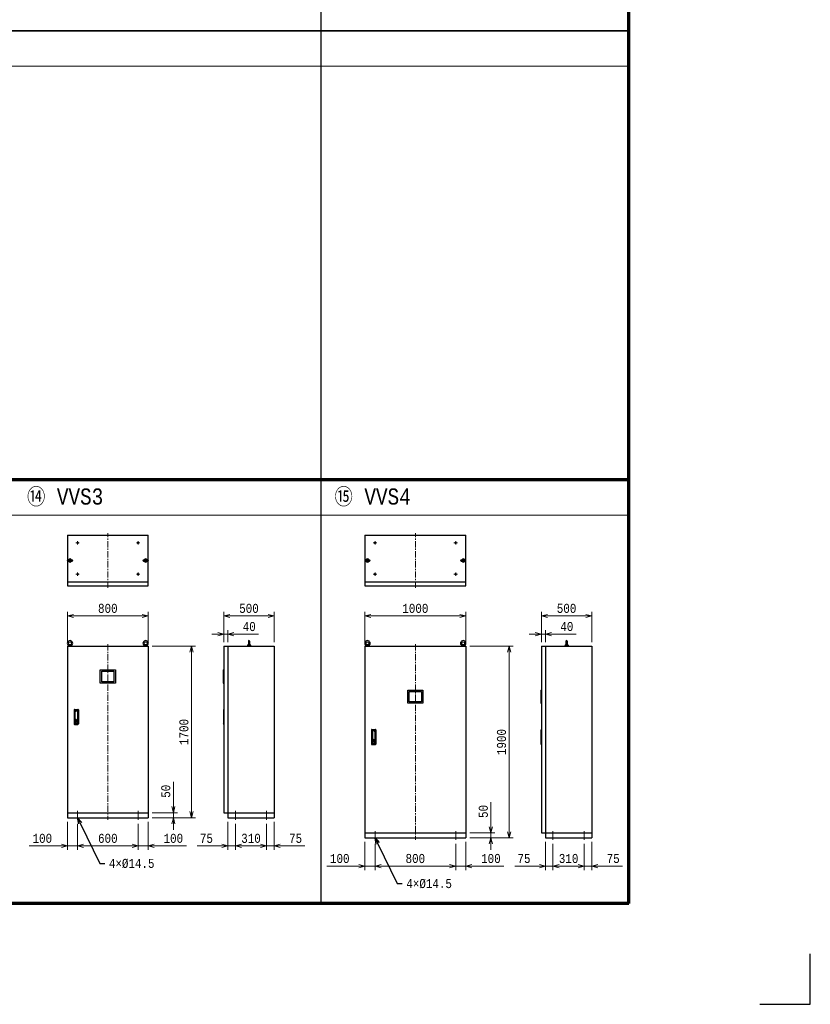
# Model space of a CAD drawing. Header units: millimetres. Extents: x 0 to 29120, y 0 to 20485.
# Tile 4 of 9: x 21278 to 29120, y 0 to 9762. Entities that reach past the tile are written whole.
import ezdxf
from ezdxf import colors
from ezdxf.entities.mleader import LeaderData, LeaderLine
from ezdxf.math import Vec2, Vec3

# ---------------------------------------------------------------- set-up
doc = ezdxf.new("R2010")
doc.units = ezdxf.units.MM
doc.header["$LTSCALE"] = 50
doc.linetypes.add('CENTER', pattern=[2, 1.25, -0.25, 0.25, -0.25])
doc.linetypes.add('DASHED', pattern=[19.05, 12.7, -6.35])
doc.layers.get('Defpoints').update_dxf_attribs({"color": 8})
for name, color, linetype, lineweight in [('CENTER', 4, 'CENTER', 13), ('DASHED', 3, 'Continuous', 13), ('NOTE', 3, 'Continuous', 13), ('SIZE', 3, 'Continuous', 13)]:
    doc.layers.add(name, color=color, linetype=linetype, lineweight=lineweight)
doc.layers.add('DETAIL', color=7, linetype='Continuous')
doc.styles.get("Standard").update_dxf_attribs({"font": 'monotxt.shx', "width": 0.83, "bigfont": 'extfont.shx'})
doc.dimstyles.get("Standard").update_dxf_attribs({"dimtxt": 90, "dimasz": 60, "dimexe": 40, "dimexo": 40, "dimgap": 30, "dimtad": 1, "dimdec": 1, "dimdsep": 46, "dimtxsty": 'Standard', "dimblk": 'OPEN30', "dimcen": 0, "dimdle": 4.496, "dimclrd": 256, "dimclre": 256, "dimclrt": 256, "dimazin": 2, "dimtfac": 1, "dimtdec": 1, "dimtmove": 0, "dimatfit": 1, "dimldrblk": 'OPEN30', "dimfxl": 1, "dimlwd": -1, "dimlwe": -1, "dimarcsym": 0})

# ---------------------------------------------------------------- blocks, each defined once
blk = doc.blocks.new('_Open30')
at = {"color": 0, "linetype": 'ByBlock', "lineweight": -2}
for p, q in [((-1, 0.27), (0, 0)), ((0, 0), (-1, -0.27)), ((0, 0), (-1, 0))]:
    blk.add_line(p, q, dxfattribs=at)
blk = doc.blocks.new('*D12')
at = {"layer": 'Defpoints', "color": 0}
for p in [(25702.5, 3550), (25702.5, 1650), (26132.5, 1650)]:
    blk.add_point(p, dxfattribs=at)
at = {"layer": 'SIZE'}
for p, q in [((25742.5, 3550), (26172.5, 3550)), ((26132.5, 3490), (26132.5, 1710)), ((25742.5, 1650), (26172.5, 1650))]:
    blk.add_line(p, q, dxfattribs=at)
at = {"layer": 'SIZE', "xscale": 60, "yscale": 60, "zscale": 60}
for p, rotation in [((26132.5, 3550), 90), ((26132.5, 1650), 270)]:
    blk.add_blockref('_Open30', p, dxfattribs=dict(at, rotation=rotation))
at = {"layer": 'SIZE', "insert": (26057.5, 2600), "char_height": 90, "attachment_point": 5, "rotation": 90}
blk.add_mtext('1900', dxfattribs=at)
blk = doc.blocks.new('*D13')
at = {"layer": 'Defpoints', "color": 0}
for p in [(26492.5, 3670), (26452.5, 3550), (26492.5, 3550)]:
    blk.add_point(p, dxfattribs=at)
at = {"layer": 'SIZE'}
for p, q in [((26452.5, 3590), (26452.5, 3710)), ((26492.5, 3590), (26492.5, 3710)), ((26392.5, 3670), (26332.5, 3670)), ((26452.5, 3670), (26492.5, 3670)), ((26552.5, 3670), (26797, 3670))]:
    blk.add_line(p, q, dxfattribs=at)
at = {"layer": 'SIZE', "xscale": 60, "yscale": 60, "zscale": 60}
blk.add_blockref('_Open30', (26452.5, 3670), dxfattribs=at)
at = {"layer": 'SIZE', "xscale": 60, "yscale": 60, "zscale": 60, "rotation": 180}
blk.add_blockref('_Open30', (26492.5, 3670), dxfattribs=at)
at = {"layer": 'SIZE', "insert": (26704.8, 3745), "char_height": 90, "attachment_point": 5}
blk.add_mtext('40', dxfattribs=at)
blk = doc.blocks.new('*D14')
at = {"layer": 'Defpoints', "color": 0}
for p in [(26952.5, 3850), (26452.5, 3550), (26952.5, 3550)]:
    blk.add_point(p, dxfattribs=at)
at = {"layer": 'SIZE'}
for p, q in [((26452.5, 3590), (26452.5, 3890)), ((26512.5, 3850), (26892.5, 3850)), ((26952.5, 3590), (26952.5, 3890))]:
    blk.add_line(p, q, dxfattribs=at)
at = {"layer": 'SIZE', "xscale": 60, "yscale": 60, "zscale": 60, "rotation": 180}
blk.add_blockref('_Open30', (26452.5, 3850), dxfattribs=at)
at = {"layer": 'SIZE', "xscale": 60, "yscale": 60, "zscale": 60}
blk.add_blockref('_Open30', (26952.5, 3850), dxfattribs=at)
at = {"layer": 'SIZE', "insert": (26702.5, 3925), "char_height": 90, "attachment_point": 5}
blk.add_mtext('500', dxfattribs=at)
blk = doc.blocks.new('*D15')
at = {"layer": 'Defpoints', "color": 0}
for p in [(25702.5, 3850), (24702.5, 3550), (25702.5, 3550)]:
    blk.add_point(p, dxfattribs=at)
at = {"layer": 'SIZE'}
for p, q in [((24702.5, 3590), (24702.5, 3890)), ((24762.5, 3850), (25642.5, 3850)), ((25702.5, 3590), (25702.5, 3890))]:
    blk.add_line(p, q, dxfattribs=at)
at = {"layer": 'SIZE', "xscale": 60, "yscale": 60, "zscale": 60, "rotation": 180}
blk.add_blockref('_Open30', (24702.5, 3850), dxfattribs=at)
at = {"layer": 'SIZE', "xscale": 60, "yscale": 60, "zscale": 60}
blk.add_blockref('_Open30', (25702.5, 3850), dxfattribs=at)
at = {"layer": 'SIZE', "insert": (25202.5, 3925), "char_height": 90, "attachment_point": 5}
blk.add_mtext('1000', dxfattribs=at)
blk = doc.blocks.new('*D16')
at = {"layer": 'Defpoints', "color": 0}
for p in [(26492.5, 1650), (26567.5, 1630), (26492.5, 1370)]:
    blk.add_point(p, dxfattribs=at)
at = {"layer": 'SIZE'}
for p, q in [((26492.5, 1610), (26492.5, 1330)), ((26567.5, 1590), (26567.5, 1330)), ((26432.5, 1370), (26188, 1370)), ((26567.5, 1370), (26492.5, 1370)), ((26627.5, 1370), (26687.5, 1370))]:
    blk.add_line(p, q, dxfattribs=at)
at = {"layer": 'SIZE', "xscale": 60, "yscale": 60, "zscale": 60}
blk.add_blockref('_Open30', (26492.5, 1370), dxfattribs=at)
at = {"layer": 'SIZE', "xscale": 60, "yscale": 60, "zscale": 60, "rotation": 180}
blk.add_blockref('_Open30', (26567.5, 1370), dxfattribs=at)
at = {"layer": 'SIZE', "insert": (26280.3, 1445), "char_height": 90, "attachment_point": 5}
blk.add_mtext('75', dxfattribs=at)
blk = doc.blocks.new('*D17')
at = {"layer": 'Defpoints', "color": 0}
for p in [(26567.5, 1630), (26877.5, 1630), (26877.5, 1370)]:
    blk.add_point(p, dxfattribs=at)
at = {"layer": 'SIZE'}
for p, q in [((26567.5, 1590), (26567.5, 1330)), ((26877.5, 1590), (26877.5, 1330)), ((26627.5, 1370), (26817.5, 1370))]:
    blk.add_line(p, q, dxfattribs=at)
at = {"layer": 'SIZE', "xscale": 60, "yscale": 60, "zscale": 60, "rotation": 180}
blk.add_blockref('_Open30', (26567.5, 1370), dxfattribs=at)
at = {"layer": 'SIZE', "xscale": 60, "yscale": 60, "zscale": 60}
blk.add_blockref('_Open30', (26877.5, 1370), dxfattribs=at)
at = {"layer": 'SIZE', "insert": (26722.5, 1445), "char_height": 90, "attachment_point": 5}
blk.add_mtext('310', dxfattribs=at)
blk = doc.blocks.new('*D18')
at = {"layer": 'Defpoints', "color": 0}
for p in [(26877.5, 1630), (26952.5, 1650), (26952.5, 1370)]:
    blk.add_point(p, dxfattribs=at)
at = {"layer": 'SIZE'}
for p, q in [((26877.5, 1590), (26877.5, 1330)), ((26952.5, 1610), (26952.5, 1330)), ((26817.5, 1370), (26757.5, 1370)), ((26877.5, 1370), (26952.5, 1370)), ((27012.5, 1370), (27257, 1370))]:
    blk.add_line(p, q, dxfattribs=at)
at = {"layer": 'SIZE', "xscale": 60, "yscale": 60, "zscale": 60}
blk.add_blockref('_Open30', (26877.5, 1370), dxfattribs=at)
at = {"layer": 'SIZE', "xscale": 60, "yscale": 60, "zscale": 60, "rotation": 180}
blk.add_blockref('_Open30', (26952.5, 1370), dxfattribs=at)
at = {"layer": 'SIZE', "insert": (27164.8, 1445), "char_height": 90, "attachment_point": 5}
blk.add_mtext('75', dxfattribs=at)
blk = doc.blocks.new('*D19')
at = {"layer": 'Defpoints', "color": 0}
for p in [(25602.5, 1630), (25702.5, 1650), (25702.5, 1370)]:
    blk.add_point(p, dxfattribs=at)
at = {"layer": 'SIZE'}
for p, q in [((25602.5, 1590), (25602.5, 1330)), ((25702.5, 1610), (25702.5, 1330)), ((25542.5, 1370), (25482.5, 1370)), ((25602.5, 1370), (25702.5, 1370)), ((25762.5, 1370), (26081.7, 1370))]:
    blk.add_line(p, q, dxfattribs=at)
at = {"layer": 'SIZE', "xscale": 60, "yscale": 60, "zscale": 60}
blk.add_blockref('_Open30', (25602.5, 1370), dxfattribs=at)
at = {"layer": 'SIZE', "xscale": 60, "yscale": 60, "zscale": 60, "rotation": 180}
blk.add_blockref('_Open30', (25702.5, 1370), dxfattribs=at)
at = {"layer": 'SIZE', "insert": (25952.1, 1445), "char_height": 90, "attachment_point": 5}
blk.add_mtext('100', dxfattribs=at)
blk = doc.blocks.new('*D20')
at = {"layer": 'Defpoints', "color": 0}
for p in [(24802.5, 1630), (25602.5, 1630), (24802.5, 1370)]:
    blk.add_point(p, dxfattribs=at)
at = {"layer": 'SIZE'}
for p, q in [((24802.5, 1590), (24802.5, 1330)), ((25602.5, 1590), (25602.5, 1330)), ((25542.5, 1370), (24862.5, 1370))]:
    blk.add_line(p, q, dxfattribs=at)
at = {"layer": 'SIZE', "xscale": 60, "yscale": 60, "zscale": 60, "rotation": 180}
blk.add_blockref('_Open30', (24802.5, 1370), dxfattribs=at)
at = {"layer": 'SIZE', "xscale": 60, "yscale": 60, "zscale": 60}
blk.add_blockref('_Open30', (25602.5, 1370), dxfattribs=at)
at = {"layer": 'SIZE', "insert": (25202.5, 1445), "char_height": 90, "attachment_point": 5}
blk.add_mtext('800', dxfattribs=at)
blk = doc.blocks.new('*D21')
at = {"layer": 'Defpoints', "color": 0}
for p in [(24702.5, 1650), (24802.5, 1630), (24702.5, 1370)]:
    blk.add_point(p, dxfattribs=at)
at = {"layer": 'SIZE'}
for p, q in [((24702.5, 1610), (24702.5, 1330)), ((24802.5, 1590), (24802.5, 1330)), ((24642.5, 1370), (24323.3, 1370)), ((24802.5, 1370), (24702.5, 1370)), ((24862.5, 1370), (24922.5, 1370))]:
    blk.add_line(p, q, dxfattribs=at)
at = {"layer": 'SIZE', "xscale": 60, "yscale": 60, "zscale": 60}
blk.add_blockref('_Open30', (24702.5, 1370), dxfattribs=at)
at = {"layer": 'SIZE', "xscale": 60, "yscale": 60, "zscale": 60, "rotation": 180}
blk.add_blockref('_Open30', (24802.5, 1370), dxfattribs=at)
at = {"layer": 'SIZE', "insert": (24452.9, 1445), "char_height": 90, "attachment_point": 5}
blk.add_mtext('100', dxfattribs=at)
blk = doc.blocks.new('*D140')
at = {"layer": 'Defpoints', "color": 0}
for p in [(25702.5, 1700), (25952.5, 1700), (25702.5, 1650)]:
    blk.add_point(p, dxfattribs=at)
at = {"layer": 'SIZE'}
for p, q in [((25952.5, 1760), (25952.5, 2004.5)), ((25742.5, 1700), (25992.5, 1700)), ((25952.5, 1650), (25952.5, 1700)), ((25742.5, 1650), (25992.5, 1650)), ((25952.5, 1590), (25952.5, 1530))]:
    blk.add_line(p, q, dxfattribs=at)
at = {"layer": 'SIZE', "xscale": 60, "yscale": 60, "zscale": 60}
for p, rotation in [((25952.5, 1700), 270), ((25952.5, 1650), 90)]:
    blk.add_blockref('_Open30', p, dxfattribs=dict(at, rotation=rotation))
at = {"layer": 'SIZE', "insert": (25877.5, 1912.2), "char_height": 90, "attachment_point": 5, "rotation": 90}
blk.add_mtext('50', dxfattribs=at)
blk = doc.blocks.new('*D147')
at = {"layer": 'Defpoints', "color": 0}
for p in [(22552.5, 3550), (22552.5, 1850), (22982.5, 1850)]:
    blk.add_point(p, dxfattribs=at)
at = {"layer": 'SIZE'}
for p, q in [((22592.5, 3550), (23022.5, 3550)), ((22982.5, 3490), (22982.5, 1910)), ((22592.5, 1850), (23022.5, 1850))]:
    blk.add_line(p, q, dxfattribs=at)
at = {"layer": 'SIZE', "xscale": 60, "yscale": 60, "zscale": 60}
for p, rotation in [((22982.5, 3550), 90), ((22982.5, 1850), 270)]:
    blk.add_blockref('_Open30', p, dxfattribs=dict(at, rotation=rotation))
at = {"layer": 'SIZE', "insert": (22907.5, 2700), "char_height": 90, "attachment_point": 5, "rotation": 90}
blk.add_mtext('1700', dxfattribs=at)
blk = doc.blocks.new('*D148')
at = {"layer": 'Defpoints', "color": 0}
for p in [(23342.5, 3670), (23302.5, 3550), (23342.5, 3550)]:
    blk.add_point(p, dxfattribs=at)
at = {"layer": 'SIZE'}
for p, q in [((23302.5, 3590), (23302.5, 3710)), ((23342.5, 3590), (23342.5, 3710)), ((23242.5, 3670), (23182.5, 3670)), ((23302.5, 3670), (23342.5, 3670)), ((23402.5, 3670), (23647, 3670))]:
    blk.add_line(p, q, dxfattribs=at)
at = {"layer": 'SIZE', "xscale": 60, "yscale": 60, "zscale": 60}
blk.add_blockref('_Open30', (23302.5, 3670), dxfattribs=at)
at = {"layer": 'SIZE', "xscale": 60, "yscale": 60, "zscale": 60, "rotation": 180}
blk.add_blockref('_Open30', (23342.5, 3670), dxfattribs=at)
at = {"layer": 'SIZE', "insert": (23554.8, 3745), "char_height": 90, "attachment_point": 5}
blk.add_mtext('40', dxfattribs=at)
blk = doc.blocks.new('*D149')
at = {"layer": 'Defpoints', "color": 0}
for p in [(23802.5, 3850), (23302.5, 3550), (23802.5, 3550)]:
    blk.add_point(p, dxfattribs=at)
at = {"layer": 'SIZE'}
for p, q in [((23302.5, 3590), (23302.5, 3890)), ((23362.5, 3850), (23742.5, 3850)), ((23802.5, 3590), (23802.5, 3890))]:
    blk.add_line(p, q, dxfattribs=at)
at = {"layer": 'SIZE', "xscale": 60, "yscale": 60, "zscale": 60, "rotation": 180}
blk.add_blockref('_Open30', (23302.5, 3850), dxfattribs=at)
at = {"layer": 'SIZE', "xscale": 60, "yscale": 60, "zscale": 60}
blk.add_blockref('_Open30', (23802.5, 3850), dxfattribs=at)
at = {"layer": 'SIZE', "insert": (23552.5, 3925), "char_height": 90, "attachment_point": 5}
blk.add_mtext('500', dxfattribs=at)
blk = doc.blocks.new('*D150')
at = {"layer": 'Defpoints', "color": 0}
for p in [(22552.5, 3850), (21752.5, 3550), (22552.5, 3550)]:
    blk.add_point(p, dxfattribs=at)
at = {"layer": 'SIZE'}
for p, q in [((21752.5, 3590), (21752.5, 3890)), ((21812.5, 3850), (22492.5, 3850)), ((22552.5, 3590), (22552.5, 3890))]:
    blk.add_line(p, q, dxfattribs=at)
at = {"layer": 'SIZE', "xscale": 60, "yscale": 60, "zscale": 60, "rotation": 180}
blk.add_blockref('_Open30', (21752.5, 3850), dxfattribs=at)
at = {"layer": 'SIZE', "xscale": 60, "yscale": 60, "zscale": 60}
blk.add_blockref('_Open30', (22552.5, 3850), dxfattribs=at)
at = {"layer": 'SIZE', "insert": (22152.5, 3925), "char_height": 90, "attachment_point": 5}
blk.add_mtext('800', dxfattribs=at)
blk = doc.blocks.new('*D151')
at = {"layer": 'Defpoints', "color": 0}
for p in [(23342.5, 1850), (23417.5, 1830), (23342.5, 1570)]:
    blk.add_point(p, dxfattribs=at)
at = {"layer": 'SIZE'}
for p, q in [((23342.5, 1810), (23342.5, 1530)), ((23417.5, 1790), (23417.5, 1530)), ((23282.5, 1570), (23038, 1570)), ((23417.5, 1570), (23342.5, 1570)), ((23477.5, 1570), (23537.5, 1570))]:
    blk.add_line(p, q, dxfattribs=at)
at = {"layer": 'SIZE', "xscale": 60, "yscale": 60, "zscale": 60}
blk.add_blockref('_Open30', (23342.5, 1570), dxfattribs=at)
at = {"layer": 'SIZE', "xscale": 60, "yscale": 60, "zscale": 60, "rotation": 180}
blk.add_blockref('_Open30', (23417.5, 1570), dxfattribs=at)
at = {"layer": 'SIZE', "insert": (23130.3, 1645), "char_height": 90, "attachment_point": 5}
blk.add_mtext('75', dxfattribs=at)
blk = doc.blocks.new('*D152')
at = {"layer": 'Defpoints', "color": 0}
for p in [(23417.5, 1830), (23727.5, 1830), (23727.5, 1570)]:
    blk.add_point(p, dxfattribs=at)
at = {"layer": 'SIZE'}
for p, q in [((23417.5, 1790), (23417.5, 1530)), ((23727.5, 1790), (23727.5, 1530)), ((23477.5, 1570), (23667.5, 1570))]:
    blk.add_line(p, q, dxfattribs=at)
at = {"layer": 'SIZE', "xscale": 60, "yscale": 60, "zscale": 60, "rotation": 180}
blk.add_blockref('_Open30', (23417.5, 1570), dxfattribs=at)
at = {"layer": 'SIZE', "xscale": 60, "yscale": 60, "zscale": 60}
blk.add_blockref('_Open30', (23727.5, 1570), dxfattribs=at)
at = {"layer": 'SIZE', "insert": (23572.5, 1645), "char_height": 90, "attachment_point": 5}
blk.add_mtext('310', dxfattribs=at)
blk = doc.blocks.new('*D153')
at = {"layer": 'Defpoints', "color": 0}
for p in [(23727.5, 1830), (23802.5, 1850), (23802.5, 1570)]:
    blk.add_point(p, dxfattribs=at)
at = {"layer": 'SIZE'}
for p, q in [((23727.5, 1790), (23727.5, 1530)), ((23802.5, 1810), (23802.5, 1530)), ((23667.5, 1570), (23607.5, 1570)), ((23727.5, 1570), (23802.5, 1570)), ((23862.5, 1570), (24107, 1570))]:
    blk.add_line(p, q, dxfattribs=at)
at = {"layer": 'SIZE', "xscale": 60, "yscale": 60, "zscale": 60}
blk.add_blockref('_Open30', (23727.5, 1570), dxfattribs=at)
at = {"layer": 'SIZE', "xscale": 60, "yscale": 60, "zscale": 60, "rotation": 180}
blk.add_blockref('_Open30', (23802.5, 1570), dxfattribs=at)
at = {"layer": 'SIZE', "insert": (24014.8, 1645), "char_height": 90, "attachment_point": 5}
blk.add_mtext('75', dxfattribs=at)
blk = doc.blocks.new('*D154')
at = {"layer": 'Defpoints', "color": 0}
for p in [(22452.5, 1830), (22552.5, 1850), (22552.5, 1570)]:
    blk.add_point(p, dxfattribs=at)
at = {"layer": 'SIZE'}
for p, q in [((22452.5, 1790), (22452.5, 1530)), ((22552.5, 1810), (22552.5, 1530)), ((22392.5, 1570), (22332.5, 1570)), ((22452.5, 1570), (22552.5, 1570)), ((22612.5, 1570), (22931.7, 1570))]:
    blk.add_line(p, q, dxfattribs=at)
at = {"layer": 'SIZE', "xscale": 60, "yscale": 60, "zscale": 60}
blk.add_blockref('_Open30', (22452.5, 1570), dxfattribs=at)
at = {"layer": 'SIZE', "xscale": 60, "yscale": 60, "zscale": 60, "rotation": 180}
blk.add_blockref('_Open30', (22552.5, 1570), dxfattribs=at)
at = {"layer": 'SIZE', "insert": (22802.1, 1645), "char_height": 90, "attachment_point": 5}
blk.add_mtext('100', dxfattribs=at)
blk = doc.blocks.new('*D155')
at = {"layer": 'Defpoints', "color": 0}
for p in [(21852.5, 1830), (22452.5, 1830), (21852.5, 1570)]:
    blk.add_point(p, dxfattribs=at)
at = {"layer": 'SIZE'}
for p, q in [((21852.5, 1790), (21852.5, 1530)), ((22452.5, 1790), (22452.5, 1530)), ((22392.5, 1570), (21912.5, 1570))]:
    blk.add_line(p, q, dxfattribs=at)
at = {"layer": 'SIZE', "xscale": 60, "yscale": 60, "zscale": 60, "rotation": 180}
blk.add_blockref('_Open30', (21852.5, 1570), dxfattribs=at)
at = {"layer": 'SIZE', "xscale": 60, "yscale": 60, "zscale": 60}
blk.add_blockref('_Open30', (22452.5, 1570), dxfattribs=at)
at = {"layer": 'SIZE', "insert": (22152.5, 1645), "char_height": 90, "attachment_point": 5}
blk.add_mtext('600', dxfattribs=at)
blk = doc.blocks.new('*D156')
at = {"layer": 'Defpoints', "color": 0}
for p in [(21752.5, 1850), (21852.5, 1830), (21752.5, 1570)]:
    blk.add_point(p, dxfattribs=at)
at = {"layer": 'SIZE'}
for p, q in [((21752.5, 1810), (21752.5, 1530)), ((21852.5, 1790), (21852.5, 1530)), ((21692.5, 1570), (21373.3, 1570)), ((21852.5, 1570), (21752.5, 1570)), ((21912.5, 1570), (21972.5, 1570))]:
    blk.add_line(p, q, dxfattribs=at)
at = {"layer": 'SIZE', "xscale": 60, "yscale": 60, "zscale": 60}
blk.add_blockref('_Open30', (21752.5, 1570), dxfattribs=at)
at = {"layer": 'SIZE', "xscale": 60, "yscale": 60, "zscale": 60, "rotation": 180}
blk.add_blockref('_Open30', (21852.5, 1570), dxfattribs=at)
at = {"layer": 'SIZE', "insert": (21502.9, 1645), "char_height": 90, "attachment_point": 5}
blk.add_mtext('100', dxfattribs=at)
blk = doc.blocks.new('*D157')
at = {"layer": 'Defpoints', "color": 0}
for p in [(22552.5, 1900), (22802.5, 1900), (22552.5, 1850)]:
    blk.add_point(p, dxfattribs=at)
at = {"layer": 'SIZE'}
for p, q in [((22802.5, 1960), (22802.5, 2204.5)), ((22592.5, 1900), (22842.5, 1900)), ((22802.5, 1850), (22802.5, 1900)), ((22592.5, 1850), (22842.5, 1850)), ((22802.5, 1790), (22802.5, 1730))]:
    blk.add_line(p, q, dxfattribs=at)
at = {"layer": 'SIZE', "xscale": 60, "yscale": 60, "zscale": 60}
for p, rotation in [((22802.5, 1900), 270), ((22802.5, 1850), 90)]:
    blk.add_blockref('_Open30', p, dxfattribs=dict(at, rotation=rotation))
at = {"layer": 'SIZE', "insert": (22727.5, 2112.2), "char_height": 90, "attachment_point": 5, "rotation": 90}
blk.add_mtext('50', dxfattribs=at)
blk = doc.blocks.new('A$C5EB03D13')
at = {"layer": 'DETAIL'}
for points in [[(-75, -65), (-75, 65), (75, 65), (75, -65)], [(-60.25, -51.5), (-60.25, 51.5), (60.25, 51.5), (60.25, -51.5)]]:
    blk.add_lwpolyline(points, close=True, dxfattribs=at)

msp = doc.modelspace()

# ---------------------------------------------------------------- linework, layer by layer
at = {"layer": 'CENTER', "linetype": 'CENTER'}
for p, q in [((21852.51, 4557.74), (21852.51, 4592.24)), ((22152.51, 4129.99), (22152.51, 4669.99)), ((22452.51, 4557.74), (22452.51, 4592.24)), ((24802.51, 4557.74), (24802.51, 4592.24)), ((25202.51, 4129.99), (25202.51, 4669.99)), ((25602.51, 4557.74), (25602.51, 4592.24)), ((21835.26, 4574.99), (21869.76, 4574.99)), ((22435.26, 4574.99), (22469.76, 4574.99)), ((24785.26, 4574.99), (24819.76, 4574.99)), ((25585.26, 4574.99), (25619.76, 4574.99)), ((21835.26, 4264.99), (21869.76, 4264.99)), ((21852.51, 4247.74), (21852.51, 4282.24)), ((22435.26, 4264.99), (22469.76, 4264.99)), ((22452.51, 4247.74), (22452.51, 4282.24)), ((24785.26, 4264.99), (24819.76, 4264.99)), ((24802.51, 4247.74), (24802.51, 4282.24)), ((25585.26, 4264.99), (25619.76, 4264.99)), ((25602.51, 4247.74), (25602.51, 4282.24)), ((22152.51, 3569.99), (22152.51, 1829.99)), ((25202.51, 3569.99), (25202.51, 1629.99)), ((21852.51, 1829.99), (21852.51, 1919.99)), ((22452.51, 1829.99), (22452.51, 1919.99)), ((23417.51, 1829.99), (23417.51, 1919.99)), ((23727.51, 1829.99), (23727.51, 1919.99)), ((24802.51, 1629.99), (24802.51, 1719.99)), ((25602.51, 1629.99), (25602.51, 1719.99)), ((26567.51, 1629.99), (26567.51, 1719.99)), ((26877.51, 1629.99), (26877.51, 1719.99))]:
    msp.add_line(p, q, dxfattribs=at)
at = {"layer": 'DASHED', "linetype": 'DASHED'}
for centre in [(21852.51, 4574.99), (22452.51, 4574.99), (24802.51, 4574.99), (25602.51, 4574.99), (21852.51, 4264.99), (22452.51, 4264.99), (24802.51, 4264.99), (25602.51, 4264.99)]:
    msp.add_circle(centre, 7.25, dxfattribs=at)
at = {"layer": 'Defpoints'}
for p, q in [((29120, 0), (29120, 500)), ((28620, 0), (29120, 0))]:
    msp.add_line(p, q, dxfattribs=at)
at = {"layer": 'DETAIL'}
for p, q in [((21752.51, 4649.99), (22552.51, 4649.99)), ((21752.51, 4649.99), (21752.51, 4404.46)), ((22552.51, 4404.46), (22552.51, 4649.99)), ((24702.51, 4649.99), (25702.51, 4649.99)), ((24702.51, 4649.99), (24702.51, 4404.46)), ((25702.51, 4404.46), (25702.51, 4649.99)), ((21752.51, 4395.51), (21752.51, 4149.99)), ((21756.51, 4405.99), (21798.51, 4405.99)), ((21756.51, 4393.99), (21798.51, 4393.99)), ((22506.51, 4405.99), (22548.51, 4405.99)), ((22506.51, 4393.99), (22548.51, 4393.99)), ((22552.51, 4149.99), (22552.51, 4395.51)), ((24702.51, 4395.51), (24702.51, 4149.99)), ((24706.51, 4405.99), (24748.51, 4405.99)), ((24706.51, 4393.99), (24748.51, 4393.99)), ((25656.51, 4405.99), (25698.51, 4405.99)), ((25656.51, 4393.99), (25698.51, 4393.99)), ((25702.51, 4149.99), (25702.51, 4395.51)), ((21752.51, 4189.99), (22552.51, 4189.99)), ((21752.51, 4149.99), (22552.51, 4149.99)), ((24702.51, 4189.99), (25702.51, 4189.99)), ((24702.51, 4149.99), (25702.51, 4149.99)), ((21752.51, 3549.99), (22552.51, 3549.99)), ((21752.51, 3549.99), (21752.51, 1849.99)), ((21762.02, 3561.3), (21761.55, 3549.99)), ((21764.27, 3563.45), (21790.74, 3563.45)), ((21792.99, 3561.3), (21793.47, 3549.99)), ((22512.02, 3561.3), (22511.55, 3549.99)), ((22514.27, 3563.45), (22540.74, 3563.45)), ((22542.99, 3561.3), (22543.47, 3549.99)), ((22552.51, 3549.99), (22552.51, 1849.99)), ((23302.51, 3549.99), (23302.51, 1899.99)), ((23302.51, 3549.99), (23802.51, 3549.99)), ((23342.51, 3549.99), (23342.51, 1849.99)), ((23536.99, 3560.63), (23536.55, 3549.99)), ((23538.84, 3562.75), (23546.51, 3564.14)), ((23546.51, 3599.45), (23546.51, 3557.45)), ((23558.51, 3599.45), (23558.51, 3557.45)), ((23566.17, 3562.75), (23558.51, 3564.14)), ((23568.02, 3560.63), (23568.47, 3549.99)), ((23802.51, 3549.99), (23802.51, 1849.99)), ((24702.51, 3549.99), (25702.51, 3549.99)), ((24702.51, 3549.99), (24702.51, 1649.99)), ((24712.02, 3561.3), (24711.55, 3549.99)), ((24714.27, 3563.45), (24740.74, 3563.45)), ((24742.99, 3561.3), (24743.47, 3549.99)), ((25662.02, 3561.3), (25661.55, 3549.99)), ((25664.27, 3563.45), (25690.74, 3563.45)), ((25692.99, 3561.3), (25693.47, 3549.99)), ((25702.51, 3549.99), (25702.51, 1649.99)), ((26452.51, 3549.99), (26452.51, 1699.99)), ((26452.51, 3549.99), (26952.51, 3549.99)), ((26492.51, 3549.99), (26492.51, 1649.99)), ((26686.99, 3560.63), (26686.55, 3549.99)), ((26688.84, 3562.75), (26696.51, 3564.14)), ((26696.51, 3599.45), (26696.51, 3557.45)), ((26708.51, 3599.45), (26708.51, 3557.45)), ((26716.17, 3562.75), (26708.51, 3564.14)), ((26718.02, 3560.63), (26718.47, 3549.99)), ((26952.51, 3549.99), (26952.51, 1649.99)), ((23297.51, 3314.99), (23297.51, 3184.99)), ((23297.51, 3314.99), (23302.51, 3314.99)), ((23297.51, 3184.99), (23302.51, 3184.99)), ((26447.51, 3114.99), (26447.51, 2984.99)), ((26447.51, 3114.99), (26452.51, 3114.99)), ((26447.51, 2984.99), (26452.51, 2984.99)), ((21817.58, 2919.99), (21817.58, 2779.99)), ((21822.12, 2924.53), (21855.42, 2924.53)), ((21822.12, 2919.99), (21855.42, 2919.99)), ((21822.12, 2919.99), (21822.12, 2779.99)), ((21826.66, 2900.09), (21826.66, 2799.88)), ((21850.88, 2900.09), (21850.88, 2799.88)), ((21855.42, 2919.99), (21855.42, 2779.99)), ((21859.96, 2919.99), (21859.96, 2779.99)), ((23302.51, 2924.53), (23298.19, 2919.3)), ((23298.19, 2919.3), (23298.19, 2780.67)), ((21822.12, 2779.99), (21855.42, 2779.99)), ((21822.12, 2775.44), (21855.42, 2775.44)), ((21826.66, 2806.55), (21850.88, 2806.55)), ((21837.82, 2824.75), (21837.82, 2811.47)), ((21837.82, 2824.75), (21839.72, 2824.75)), ((21837.82, 2811.47), (21839.72, 2811.47)), ((21839.72, 2824.75), (21839.72, 2811.47)), ((23302.51, 2775.44), (23298.19, 2780.67)), ((24767.58, 2719.99), (24767.58, 2579.99)), ((24772.12, 2724.53), (24805.42, 2724.53)), ((24772.12, 2719.99), (24805.42, 2719.99)), ((24772.12, 2719.99), (24772.12, 2579.99)), ((24776.66, 2700.09), (24776.66, 2599.88)), ((24800.88, 2700.09), (24800.88, 2599.88)), ((24805.42, 2719.99), (24805.42, 2579.99)), ((24809.96, 2719.99), (24809.96, 2579.99)), ((26452.51, 2724.53), (26448.19, 2719.3)), ((26448.19, 2719.3), (26448.19, 2580.67)), ((24772.12, 2579.99), (24805.42, 2579.99)), ((24772.12, 2575.44), (24805.42, 2575.44)), ((24776.66, 2606.55), (24800.88, 2606.55)), ((24787.82, 2624.75), (24787.82, 2611.47)), ((24787.82, 2624.75), (24789.72, 2624.75)), ((24787.82, 2611.47), (24789.72, 2611.47)), ((24789.72, 2624.75), (24789.72, 2611.47)), ((26452.51, 2575.44), (26448.19, 2580.67)), ((21752.51, 1899.99), (22552.51, 1899.99)), ((23302.51, 1899.99), (23802.51, 1899.99)), ((21752.51, 1849.99), (22552.51, 1849.99)), ((23342.51, 1849.99), (23802.51, 1849.99)), ((24702.51, 1699.99), (25702.51, 1699.99)), ((26452.51, 1699.99), (26952.51, 1699.99)), ((24702.51, 1649.99), (25702.51, 1649.99)), ((26492.51, 1649.99), (26952.51, 1649.99))]:
    msp.add_line(p, q, dxfattribs=at)
for centre, radius in [((21777.51, 3578.45), 15), ((22527.51, 3578.45), 15), ((24727.51, 3578.45), 15), ((25677.51, 3578.45), 15), ((21838.77, 2818.11), 9.08), ((24788.77, 2618.11), 9.08)]:
    msp.add_circle(centre, radius, dxfattribs=at)
for centre, radius, start, end in [((21756.51, 4399.99), 6, 90, 270), ((21777.51, 4399.99), 15.96, 22.080302, 157.919698), ((21777.51, 4399.99), 15.96, 202.080302, 337.919698), ((21798.51, 4399.99), 6, 270, 90), ((22506.51, 4399.99), 6, 90, 270), ((22527.51, 4399.99), 15.96, 22.080302, 157.919698), ((22527.51, 4399.99), 15.96, 202.080302, 337.919698), ((22548.51, 4399.99), 6, 270, 90), ((24706.51, 4399.99), 6, 90, 270), ((24727.51, 4399.99), 15.96, 22.080302, 157.919698), ((24727.51, 4399.99), 15.96, 202.080302, 337.919698), ((24748.51, 4399.99), 6, 270, 90), ((25656.51, 4399.99), 6, 90, 270), ((25677.51, 4399.99), 15.96, 22.080302, 157.919698), ((25677.51, 4399.99), 15.96, 202.080302, 337.919698), ((25698.51, 4399.99), 6, 270, 90), ((21777.51, 3578.45), 27, 305.524445, 234.587968), ((21764.27, 3561.2), 2.25, 90, 177.591723), ((21790.74, 3561.2), 2.25, 2.408277, 90), ((22527.51, 3578.45), 27, 305.524445, 234.587968), ((22514.27, 3561.2), 2.25, 90, 177.591723), ((22540.74, 3561.2), 2.25, 2.408277, 90), ((23539.24, 3560.53), 2.25, 100.291294, 177.591723), ((23552.51, 3599.45), 6, 0, 180), ((23552.51, 3557.45), 6, 180, 0), ((23565.77, 3560.53), 2.25, 2.408277, 79.708706), ((24727.51, 3578.45), 27, 305.524445, 234.587968), ((24714.27, 3561.2), 2.25, 90, 177.591723), ((24740.74, 3561.2), 2.25, 2.408277, 90), ((25677.51, 3578.45), 27, 305.524445, 234.587968), ((25664.27, 3561.2), 2.25, 90, 177.591723), ((25690.74, 3561.2), 2.25, 2.408277, 90), ((26689.24, 3560.53), 2.25, 100.291294, 177.591723), ((26702.51, 3599.45), 6, 0, 180), ((26702.51, 3557.45), 6, 180, 0), ((26715.77, 3560.53), 2.25, 2.408277, 79.708706), ((21822.12, 2919.99), 4.54, 90, 180), ((21838.77, 2900.09), 12.11, 0, 180), ((21838.77, 2897.38), 12.41, 12.633275, 167.366725), ((21855.42, 2919.99), 4.54, 0, 90), ((21822.12, 2779.99), 4.54, 180, 270), ((21838.77, 2799.88), 12.11, 180, 0), ((21838.77, 2802.59), 12.41, 192.633275, 347.366725), ((21855.42, 2779.99), 4.54, 270, 0), ((24772.12, 2719.99), 4.54, 90, 180), ((24788.77, 2700.09), 12.11, 0, 180), ((24788.77, 2697.38), 12.41, 12.633275, 167.366725), ((24805.42, 2719.99), 4.54, 0, 90), ((24772.12, 2579.99), 4.54, 180, 270), ((24788.77, 2599.88), 12.11, 180, 0), ((24788.77, 2602.59), 12.41, 192.633275, 347.366725), ((24805.42, 2579.99), 4.54, 270, 0)]:
    msp.add_arc(centre, radius, start, end, dxfattribs=at)
at = {"layer": 'NOTE', "lineweight": 25}
msp.add_line((24270, 1000), (24270, 19450), dxfattribs=at)
at = {"layer": 'NOTE', "color": 4, "lineweight": 70}
for p, q in [((27320, 1000), (27320, 19450)), ((27320, 5200), (15120, 5200)), ((27320, 1000), (15120, 1000))]:
    msp.add_line(p, q, dxfattribs=at)
at = {"layer": 'NOTE', "lineweight": 35}
msp.add_line((27320, 9650), (15120, 9650), dxfattribs=at)
at = {"layer": 'NOTE', "lineweight": 9}
for p, q in [((27320, 9300), (15120, 9300)), ((27320, 4850), (15120, 4850))]:
    msp.add_line(p, q, dxfattribs=at)

# ---------------------------------------------------------------- block references
for p in [(22152.51, 3249.99), (25202.51, 3049.99)]:
    msp.add_blockref('A$C5EB03D13', p)

# ---------------------------------------------------------------- texts
at = {"layer": 'NOTE', "char_height": 160, "attachment_point": 4}
for s, width, insert in [('{\\fMS PGothic|b0|i0|c128|p50;\\W2.25641; \\W0.83;⑭} VVS3', 1161.0295, (21220, 5025)), ('{\\fMS PGothic|b0|i0|c128|p50;\\W2.25641; \\W0.83;⑮} VVS4', 1074.2527, (24270, 5025))]:
    msp.add_mtext_dynamic_manual_height_columns(s, width=width, gutter_width=200, heights=[0], dxfattribs=dict(at, insert=insert))

# ---------------------------------------------------------------- dimensions: what is measured, and where the dimension line sits
at = {"layer": 'SIZE'}
for base, p1, p2, picture, middle in [((22552.51, 3849.99), (21752.51, 3549.99), (22552.51, 3549.99), '*D150', (22152.51, 3924.99)), ((23802.51, 3849.99), (23302.51, 3549.99), (23802.51, 3549.99), '*D149', (23552.51, 3924.99)), ((25702.51, 3849.99), (24702.51, 3549.99), (25702.51, 3549.99), '*D15', (25202.51, 3924.99)), ((26952.51, 3849.99), (26452.51, 3549.99), (26952.51, 3549.99), '*D14', (26702.51, 3924.99)), ((23342.51, 3669.99), (23302.51, 3549.99), (23342.51, 3549.99), '*D148', (23554.76, 3744.99)), ((26492.51, 3669.99), (26452.51, 3549.99), (26492.51, 3549.99), '*D13', (26704.76, 3744.99)), ((21752.51, 1569.99), (21852.51, 1829.99), (21752.51, 1849.99), '*D156', (21502.91, 1644.99)), ((21852.51, 1569.99), (22452.51, 1829.99), (21852.51, 1829.99), '*D155', (22152.51, 1644.99)), ((22552.51, 1569.99), (22452.51, 1829.99), (22552.51, 1849.99), '*D154', (22802.11, 1644.99)), ((23342.51, 1569.99), (23417.51, 1829.99), (23342.51, 1849.99), '*D151', (23130.26, 1644.99)), ((23727.51, 1569.99), (23417.51, 1829.99), (23727.51, 1829.99), '*D152', (23572.51, 1644.99)), ((23802.51, 1569.99), (23727.51, 1829.99), (23802.51, 1849.99), '*D153', (24014.76, 1644.99)), ((24702.51, 1369.99), (24802.51, 1629.99), (24702.51, 1649.99), '*D21', (24452.91, 1444.99)), ((24802.51, 1369.99), (25602.51, 1629.99), (24802.51, 1629.99), '*D20', (25202.51, 1444.99)), ((25702.51, 1369.99), (25602.51, 1629.99), (25702.51, 1649.99), '*D19', (25952.11, 1444.99)), ((26492.51, 1369.99), (26567.51, 1629.99), (26492.51, 1649.99), '*D16', (26280.26, 1444.99)), ((26877.51, 1369.99), (26567.51, 1629.99), (26877.51, 1629.99), '*D17', (26722.51, 1444.99)), ((26952.51, 1369.99), (26877.51, 1629.99), (26952.51, 1649.99), '*D18', (27164.76, 1444.99))]:
    dim = msp.add_linear_dim(base=base, p1=p1, p2=p2, dimstyle='Standard', dxfattribs=at)
    dim.commit()
    dim.dimension.update_dxf_attribs({"geometry": picture, "text_midpoint": middle})
for base, p1, p2, picture, middle in [((22982.51, 1849.99), (22552.51, 3549.99), (22552.51, 1849.99), '*D147', (22907.51, 2699.99)), ((26132.51, 1649.99), (25702.51, 3549.99), (25702.51, 1649.99), '*D12', (26057.51, 2599.99)), ((22802.51, 1899.99), (22552.51, 1849.99), (22552.51, 1899.99), '*D157', (22727.51, 2112.24)), ((25952.51, 1699.99), (25702.51, 1649.99), (25702.51, 1699.99), '*D140', (25877.51, 1912.24))]:
    dim = msp.add_linear_dim(base=base, p1=p1, p2=p2, angle=90, dimstyle='Standard', dxfattribs=at)
    dim.commit()
    dim.dimension.update_dxf_attribs({"geometry": picture, "text_midpoint": middle})

# ---------------------------------------------------------------- leaders
ml = msp.add_multileader_mtext('Standard', dxfattribs=at)
ml.set_content('4×%%C14.5', color=256)
ml.set_leader_properties()
ml.set_arrow_properties(name='OPEN30')
ml.build(insert=Vec2(0, 0))
ml.multileader.update_dxf_attribs({"dogleg_length": 50, "arrow_head_size": 60})
ctx = ml.context
ctx.base_point, ctx.char_height, ctx.arrow_head_size, ctx.landing_gap_size, ctx.plane_origin = Vec3(22122.84, 1397.2), 90, 60, 40, Vec3(21402.51, 8349.99)
notes = []
notes.append((ctx, [(0, (1, 1, 0), (22072.84, 1397.2), (1, 0), 50, [(0, [(21852.51, 1849.99)], 0, [])])]))
ctx.mtext.insert, ctx.mtext.flow_direction = Vec3(22162.84, 1442.2), 5
ml = msp.add_multileader_mtext('Standard', dxfattribs=at)
ml.set_content('4×%%C14.5', color=256)
ml.set_leader_properties()
ml.set_arrow_properties(name='OPEN30')
ml.build(insert=Vec2(0, 0))
ml.multileader.update_dxf_attribs({"dogleg_length": 50, "arrow_head_size": 60})
ctx = ml.context
ctx.base_point, ctx.char_height, ctx.arrow_head_size, ctx.landing_gap_size, ctx.plane_origin = Vec3(25072.84, 1197.2), 90, 60, 40, Vec3(24352.51, 8349.99)
notes.append((ctx, [(0, (1, 1, 0), (25022.84, 1197.2), (1, 0), 50, [(0, [(24802.51, 1649.99)], 0, [])])]))
ctx.mtext.insert, ctx.mtext.flow_direction = Vec3(25112.84, 1242.2), 5
for ctx, leaders in notes:
    for number, flags, end, landing, length, lines in leaders:
        leader = LeaderData()
        leader.index, (leader.has_last_leader_line, leader.has_dogleg_vector, leader.attachment_direction) = number, flags
        leader.last_leader_point, leader.dogleg_vector, leader.dogleg_length = Vec3(end), Vec3(landing), length
        for number, points, colour, breaks in lines:
            line = LeaderLine()
            line.index, line.vertices, line.color, line.breaks = number, Vec3.list(points), colors.encode_raw_color(colour), breaks
            leader.lines.append(line)
        ctx.leaders.append(leader)

doc.saveas('drawing.dxf')
